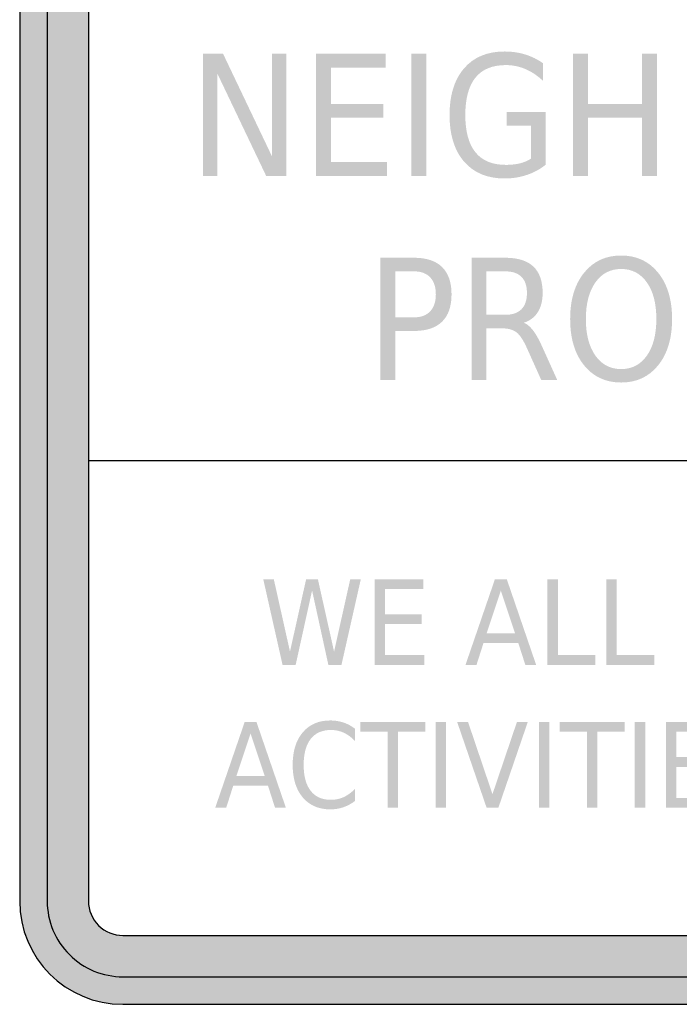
# Model space of a CAD drawing. Header units: inches. Extents: x -0.5 to 0.5, y -0.63 to 0.63.
# Tile 1 of 4: x -0.5 to -0.2, y -0.63 to -0.18. Entities that reach past the tile are written whole.
import ezdxf

# ---------------------------------------------------------------- set-up
doc = ezdxf.new("R2010")
doc.units = ezdxf.units.IN
doc.header["$MEASUREMENT"] = 0

msp = doc.modelspace()

# ---------------------------------------------------------------- hatches: boundary and pattern name
h = msp.add_hatch(color=7)
edge = h.paths.add_edge_path()
edge.add_line((-0.45368, -0.62541), (0.45368, -0.62541))
edge.add_spline(control_points=[(0.45368, -0.62541), (0.47926, -0.62541), (0.5, -0.60467), (0.5, -0.57909)], knot_values=[0, 0, 0, 0, 1, 1, 1, 1], degree=3, periodic=0)
edge.add_line((0.5, -0.57909), (0.5, 0.57909))
edge.add_spline(control_points=[(0.5, 0.57909), (0.5, 0.59137), (0.49512, 0.60315), (0.48643, 0.61184), (0.47775, 0.62053), (0.46596, 0.62541), (0.45368, 0.62541)], knot_values=[0, 0, 0, 0, 1, 1, 1, 2, 2, 2, 2], degree=3, periodic=0)
edge.add_line((0.45368, 0.62541), (-0.45368, 0.62541))
edge.add_spline(control_points=[(-0.45368, 0.62541), (-0.47926, 0.62541), (-0.5, 0.60467), (-0.5, 0.57909)], knot_values=[0, 0, 0, 0, 1, 1, 1, 1], degree=3, periodic=0)
edge.add_line((-0.5, 0.57909), (-0.5, -0.57909))
edge.add_spline(control_points=[(-0.5, -0.57909), (-0.5, -0.60467), (-0.47926, -0.62541), (-0.45368, -0.62541)], knot_values=[0, 0, 0, 0, 1, 1, 1, 1], degree=3, periodic=0)
edge = h.paths.add_edge_path(flags=0)
edge.add_line((-0.45368, -0.59453), (0.45368, -0.59453))
edge.add_spline(control_points=[(0.45368, -0.59453), (0.45777, -0.59453), (0.4617, -0.5929), (0.4646, -0.59001), (0.46749, -0.58711), (0.46912, -0.58318), (0.46912, -0.57909)], knot_values=[0, 0, 0, 0, 1, 1, 1, 2, 2, 2, 2], degree=3, periodic=0)
edge.add_line((0.46912, -0.57909), (0.46912, 0.57909))
edge.add_spline(control_points=[(0.46912, 0.57909), (0.46912, 0.58318), (0.46749, 0.58711), (0.4646, 0.59001), (0.4617, 0.5929), (0.45777, 0.59453), (0.45368, 0.59453)], knot_values=[0, 0, 0, 0, 1, 1, 1, 2, 2, 2, 2], degree=3, periodic=0)
edge.add_line((0.45368, 0.59453), (-0.45368, 0.59453))
edge.add_spline(control_points=[(-0.45368, 0.59453), (-0.46221, 0.59453), (-0.46912, 0.58761), (-0.46912, 0.57909)], knot_values=[0, 0, 0, 0, 1, 1, 1, 1], degree=3, periodic=0)
edge.add_line((-0.46912, 0.57909), (-0.46912, -0.57909))
edge.add_spline(control_points=[(-0.46912, -0.57909), (-0.46912, -0.58318), (-0.46749, -0.58711), (-0.4646, -0.59001), (-0.4617, -0.5929), (-0.45777, -0.59453), (-0.45368, -0.59453)], knot_values=[0, 0, 0, 0, 1, 1, 1, 2, 2, 2, 2], degree=3, periodic=0)
h = msp.add_hatch(color=7)
edge = h.paths.add_edge_path()
edge.add_spline(control_points=[(-0.48765, -0.57909), (-0.48765, -0.59785), (-0.47244, -0.61306), (-0.45368, -0.61306)], knot_values=[0, 0, 0, 0, 1, 1, 1, 1], degree=3, periodic=0)
edge.add_line((-0.45368, -0.61306), (0.45368, -0.61306))
edge.add_spline(control_points=[(0.45368, -0.61306), (0.47244, -0.61306), (0.48765, -0.59785), (0.48765, -0.57909)], knot_values=[0, 0, 0, 0, 1, 1, 1, 1], degree=3, periodic=0)
edge.add_line((0.48765, -0.57909), (0.48765, 0.57909))
edge.add_spline(control_points=[(0.48765, 0.57909), (0.48765, 0.59785), (0.47244, 0.61306), (0.45368, 0.61306)], knot_values=[0, 0, 0, 0, 1, 1, 1, 1], degree=3, periodic=0)
edge.add_line((0.45368, 0.61306), (-0.45368, 0.61306))
edge.add_spline(control_points=[(-0.45368, 0.61306), (-0.46269, 0.61306), (-0.47133, 0.60948), (-0.4777, 0.60311), (-0.48407, 0.59674), (-0.48765, 0.5881), (-0.48765, 0.57909)], knot_values=[0, 0, 0, 0, 1, 1, 1, 2, 2, 2, 2], degree=3, periodic=0)
edge.add_line((-0.48765, 0.57909), (-0.48765, -0.57909))
edge = h.paths.add_edge_path(flags=0)
edge.add_spline(control_points=[(-0.46912, -0.57909), (-0.46912, -0.58318), (-0.46749, -0.58711), (-0.4646, -0.59001), (-0.4617, -0.5929), (-0.45777, -0.59453), (-0.45368, -0.59453)], knot_values=[0, 0, 0, 0, 1, 1, 1, 2, 2, 2, 2], degree=3, periodic=0)
edge.add_line((-0.45368, -0.59453), (0.45368, -0.59453))
edge.add_spline(control_points=[(0.45368, -0.59453), (0.46221, -0.59453), (0.46912, -0.58761), (0.46912, -0.57909)], knot_values=[0, 0, 0, 0, 1, 1, 1, 1], degree=3, periodic=0)
edge.add_line((0.46912, -0.57909), (0.46912, 0.57909))
edge.add_spline(control_points=[(0.46912, 0.57909), (0.46912, 0.58761), (0.46221, 0.59453), (0.45368, 0.59453)], knot_values=[0, 0, 0, 0, 1, 1, 1, 1], degree=3, periodic=0)
edge.add_line((0.45368, 0.59453), (-0.45368, 0.59453))
edge.add_spline(control_points=[(-0.45368, 0.59453), (-0.45777, 0.59453), (-0.4617, 0.5929), (-0.4646, 0.59001), (-0.46749, 0.58711), (-0.46912, 0.58318), (-0.46912, 0.57909)], knot_values=[0, 0, 0, 0, 1, 1, 1, 2, 2, 2, 2], degree=3, periodic=0)
edge.add_line((-0.46912, 0.57909), (-0.46912, -0.57909))
h = msp.add_hatch(color=7)
edge = h.paths.add_edge_path()
edge.add_line((-0.27048, -0.24599), (-0.27048, -0.23124))
edge.add_line((-0.27048, -0.23124), (-0.2814, -0.23124))
edge.add_line((-0.2814, -0.23124), (-0.2814, -0.22514))
edge.add_line((-0.2814, -0.22514), (-0.26386, -0.22514))
edge.add_line((-0.26386, -0.22514), (-0.26386, -0.24871))
edge.add_spline(control_points=[(-0.26386, -0.24871), (-0.26644, -0.25075), (-0.26929, -0.25229), (-0.2724, -0.25333), (-0.27551, -0.25437), (-0.27883, -0.25489), (-0.28236, -0.25489), (-0.29009, -0.25489), (-0.29613, -0.25239), (-0.30049, -0.24737), (-0.30485, -0.24236), (-0.30703, -0.23537), (-0.30703, -0.22642), (-0.30703, -0.21745), (-0.30485, -0.21045), (-0.30049, -0.20544), (-0.29613, -0.20042), (-0.29009, -0.19792), (-0.28236, -0.19792), (-0.27914, -0.19792), (-0.27608, -0.19836), (-0.27318, -0.19924), (-0.27027, -0.20012), (-0.2676, -0.20142), (-0.26515, -0.20314)], knot_values=[0, 0, 0, 0, 1, 1, 1, 2, 2, 2, 3, 3, 3, 4, 4, 4, 5, 5, 5, 6, 6, 6, 7, 7, 7, 8, 8, 8, 8], degree=3, periodic=0)
edge.add_line((-0.26515, -0.20314), (-0.26515, -0.21105))
edge.add_spline(control_points=[(-0.26515, -0.21105), (-0.26762, -0.20872), (-0.27025, -0.20697), (-0.27303, -0.20579), (-0.27581, -0.20461), (-0.27873, -0.20402), (-0.2818, -0.20402), (-0.28785, -0.20402), (-0.29239, -0.2059), (-0.29542, -0.20965), (-0.29846, -0.2134), (-0.29997, -0.21899), (-0.29997, -0.22642), (-0.29997, -0.23383), (-0.29846, -0.23941), (-0.29542, -0.24316), (-0.29239, -0.24691), (-0.28785, -0.24879), (-0.2818, -0.24879), (-0.27944, -0.24879), (-0.27733, -0.24856), (-0.27548, -0.24811), (-0.27362, -0.24765), (-0.27196, -0.24695), (-0.27048, -0.24599)], knot_values=[0, 0, 0, 0, 1, 1, 1, 2, 2, 2, 3, 3, 3, 4, 4, 4, 5, 5, 5, 6, 6, 6, 7, 7, 7, 8, 8, 8, 8], degree=3, periodic=0)
for points in [[(-0.41773, -0.19891), (-0.40872, -0.19891), (-0.38681, -0.24485), (-0.38681, -0.19891), (-0.38032, -0.19891), (-0.38032, -0.25383), (-0.38932, -0.25383), (-0.41124, -0.20788), (-0.41124, -0.25383), (-0.41773, -0.25383), (-0.41773, -0.19891)], [(-0.36701, -0.19891), (-0.33576, -0.19891), (-0.33576, -0.20516), (-0.36032, -0.20516), (-0.36032, -0.22142), (-0.33679, -0.22142), (-0.33679, -0.22767), (-0.36032, -0.22767), (-0.36032, -0.24757), (-0.33516, -0.24757), (-0.33516, -0.25383), (-0.36701, -0.25383), (-0.36701, -0.19891)], [(-0.32417, -0.19891), (-0.31749, -0.19891), (-0.31749, -0.25383), (-0.32417, -0.25383), (-0.32417, -0.19891)], [(-0.25164, -0.19891), (-0.24495, -0.19891), (-0.24495, -0.22142), (-0.22065, -0.22142), (-0.22065, -0.19891), (-0.21397, -0.19891), (-0.21397, -0.25383), (-0.22065, -0.25383), (-0.22065, -0.22767), (-0.24495, -0.22767), (-0.24495, -0.25383), (-0.25164, -0.25383), (-0.25164, -0.19891)], [(-0.39067, -0.43467), (-0.38594, -0.43467), (-0.37867, -0.46716), (-0.37142, -0.43467), (-0.36615, -0.43467), (-0.35888, -0.46716), (-0.35162, -0.43467), (-0.34687, -0.43467), (-0.35556, -0.47311), (-0.36145, -0.47311), (-0.36875, -0.43974), (-0.37612, -0.47311), (-0.38201, -0.47311), (-0.39067, -0.43467)], [(-0.34066, -0.43467), (-0.31879, -0.43467), (-0.31879, -0.43904), (-0.33598, -0.43904), (-0.33598, -0.45043), (-0.31951, -0.45043), (-0.31951, -0.4548), (-0.33598, -0.4548), (-0.33598, -0.46873), (-0.31837, -0.46873), (-0.31837, -0.47311), (-0.34066, -0.47311), (-0.34066, -0.43467)], [(-0.26313, -0.43467), (-0.25844, -0.43467), (-0.25844, -0.46873), (-0.2416, -0.46873), (-0.2416, -0.47311), (-0.26313, -0.47311), (-0.26313, -0.43467)], [(-0.23668, -0.43467), (-0.232, -0.43467), (-0.232, -0.46873), (-0.21516, -0.46873), (-0.21516, -0.47311), (-0.23668, -0.47311), (-0.23668, -0.43467)], [(-0.34713, -0.49875), (-0.31786, -0.49875), (-0.31786, -0.50313), (-0.33014, -0.50313), (-0.33014, -0.53719), (-0.33485, -0.53719), (-0.33485, -0.50313), (-0.34713, -0.50313), (-0.34713, -0.49875)], [(-0.31334, -0.49875), (-0.30866, -0.49875), (-0.30866, -0.53719), (-0.31334, -0.53719), (-0.31334, -0.49875)], [(-0.29042, -0.53719), (-0.30363, -0.49875), (-0.29874, -0.49875), (-0.28778, -0.53112), (-0.2768, -0.49875), (-0.27193, -0.49875), (-0.28512, -0.53719), (-0.29042, -0.53719)], [(-0.26688, -0.49875), (-0.2622, -0.49875), (-0.2622, -0.53719), (-0.26688, -0.53719), (-0.26688, -0.49875)], [(-0.25768, -0.49875), (-0.22841, -0.49875), (-0.22841, -0.50313), (-0.24069, -0.50313), (-0.24069, -0.53719), (-0.2454, -0.53719), (-0.2454, -0.50313), (-0.25768, -0.50313), (-0.25768, -0.49875)], [(-0.22389, -0.49875), (-0.21921, -0.49875), (-0.21921, -0.53719), (-0.22389, -0.53719), (-0.22389, -0.49875)], [(-0.2099, -0.49875), (-0.18802, -0.49875), (-0.18802, -0.50313), (-0.20521, -0.50313), (-0.20521, -0.51451), (-0.18874, -0.51451), (-0.18874, -0.51889), (-0.20521, -0.51889), (-0.20521, -0.53282), (-0.1876, -0.53282), (-0.1876, -0.53719), (-0.2099, -0.53719), (-0.2099, -0.49875)]]:
    msp.add_hatch(color=7).paths.add_polyline_path(points)
h = msp.add_hatch(color=7)
edge = h.paths.add_edge_path()
edge.add_line((-0.33806, -0.29046), (-0.32297, -0.29046))
edge.add_spline(control_points=[(-0.32297, -0.29046), (-0.31743, -0.29046), (-0.31324, -0.29185), (-0.3104, -0.29463), (-0.30757, -0.29742), (-0.30615, -0.30149), (-0.30615, -0.30686), (-0.30615, -0.31228), (-0.30757, -0.31638), (-0.3104, -0.31915), (-0.31324, -0.32192), (-0.31743, -0.3233), (-0.32297, -0.3233)], knot_values=[0, 0, 0, 0, 1, 1, 1, 2, 2, 2, 3, 3, 3, 4, 4, 4, 4], degree=3, periodic=0)
edge.add_line((-0.32297, -0.3233), (-0.33137, -0.3233))
edge.add_line((-0.33137, -0.3233), (-0.33137, -0.34537))
edge.add_line((-0.33137, -0.34537), (-0.33806, -0.34537))
edge.add_line((-0.33806, -0.34537), (-0.33806, -0.29046))
edge = h.paths.add_edge_path(flags=0)
edge.add_line((-0.33137, -0.29656), (-0.33137, -0.3172))
edge.add_line((-0.33137, -0.3172), (-0.32297, -0.3172))
edge.add_spline(control_points=[(-0.32297, -0.3172), (-0.31985, -0.3172), (-0.31745, -0.3163), (-0.31575, -0.31451), (-0.31405, -0.31272), (-0.3132, -0.31017), (-0.3132, -0.30686), (-0.3132, -0.30358), (-0.31405, -0.30104), (-0.31575, -0.29925), (-0.31745, -0.29746), (-0.31985, -0.29656), (-0.32297, -0.29656)], knot_values=[0, 0, 0, 0, 1, 1, 1, 2, 2, 2, 3, 3, 3, 4, 4, 4, 4], degree=3, periodic=0)
edge.add_line((-0.32297, -0.29656), (-0.33137, -0.29656))
h = msp.add_hatch(color=7)
edge = h.paths.add_edge_path()
edge.add_spline(control_points=[(-0.27374, -0.31963), (-0.2723, -0.32017), (-0.27091, -0.32132), (-0.26955, -0.32308), (-0.26819, -0.32485), (-0.26683, -0.32728), (-0.26546, -0.33037)], knot_values=[0, 0, 0, 0, 1, 1, 1, 2, 2, 2, 2], degree=3, periodic=0)
edge.add_line((-0.26546, -0.33037), (-0.25868, -0.34537))
edge.add_line((-0.25868, -0.34537), (-0.26586, -0.34537))
edge.add_line((-0.26586, -0.34537), (-0.27218, -0.33129))
edge.add_spline(control_points=[(-0.27218, -0.33129), (-0.27382, -0.32761), (-0.2754, -0.32517), (-0.27693, -0.32397), (-0.27847, -0.32277), (-0.28056, -0.32216), (-0.28321, -0.32216)], knot_values=[0, 0, 0, 0, 1, 1, 1, 2, 2, 2, 2], degree=3, periodic=0)
edge.add_line((-0.28321, -0.32216), (-0.29049, -0.32216))
edge.add_line((-0.29049, -0.32216), (-0.29049, -0.34537))
edge.add_line((-0.29049, -0.34537), (-0.29718, -0.34537))
edge.add_line((-0.29718, -0.34537), (-0.29718, -0.29046))
edge.add_line((-0.29718, -0.29046), (-0.28208, -0.29046))
edge.add_spline(control_points=[(-0.28208, -0.29046), (-0.27643, -0.29046), (-0.27222, -0.29177), (-0.26943, -0.29439), (-0.26665, -0.29702), (-0.26526, -0.30098), (-0.26526, -0.30627), (-0.26526, -0.30973), (-0.26599, -0.3126), (-0.26743, -0.31488), (-0.26888, -0.31716), (-0.27098, -0.31874), (-0.27374, -0.31963)], knot_values=[0, 0, 0, 0, 1, 1, 1, 2, 2, 2, 3, 3, 3, 4, 4, 4, 4], degree=3, periodic=0)
edge = h.paths.add_edge_path(flags=0)
edge.add_line((-0.29049, -0.29656), (-0.29049, -0.31606))
edge.add_line((-0.29049, -0.31606), (-0.28208, -0.31606))
edge.add_spline(control_points=[(-0.28208, -0.31606), (-0.27886, -0.31606), (-0.27643, -0.31523), (-0.27478, -0.31358), (-0.27314, -0.31192), (-0.27231, -0.30949), (-0.27231, -0.30627), (-0.27231, -0.30306), (-0.27314, -0.30064), (-0.27478, -0.29901), (-0.27643, -0.29738), (-0.27886, -0.29656), (-0.28208, -0.29656)], knot_values=[0, 0, 0, 0, 1, 1, 1, 2, 2, 2, 3, 3, 3, 4, 4, 4, 4], degree=3, periodic=0)
edge.add_line((-0.28208, -0.29656), (-0.29049, -0.29656))
h = msp.add_hatch(color=7)
edge = h.paths.add_edge_path()
edge.add_spline(control_points=[(-0.23001, -0.28946), (-0.22308, -0.28946), (-0.21754, -0.29204), (-0.21339, -0.29721), (-0.20924, -0.30237), (-0.20716, -0.30929), (-0.20716, -0.31797), (-0.20716, -0.32663), (-0.20924, -0.33354), (-0.21339, -0.3387), (-0.21754, -0.34386), (-0.22308, -0.34644), (-0.23001, -0.34644), (-0.23696, -0.34644), (-0.24251, -0.34387), (-0.24667, -0.33872), (-0.25083, -0.33357), (-0.25291, -0.32665), (-0.25291, -0.31797), (-0.25291, -0.30929), (-0.25083, -0.30237), (-0.24667, -0.29721), (-0.24251, -0.29204), (-0.23696, -0.28946), (-0.23001, -0.28946)], knot_values=[0, 0, 0, 0, 1, 1, 1, 2, 2, 2, 3, 3, 3, 4, 4, 4, 5, 5, 5, 6, 6, 6, 7, 7, 7, 8, 8, 8, 8], degree=3, periodic=0)
edge = h.paths.add_edge_path(flags=0)
edge.add_spline(control_points=[(-0.23001, -0.2955), (-0.23486, -0.2955), (-0.23872, -0.29751), (-0.24158, -0.30153), (-0.24443, -0.30555), (-0.24586, -0.31103), (-0.24586, -0.31797), (-0.24586, -0.32489), (-0.24443, -0.33035), (-0.24158, -0.33438), (-0.23872, -0.3384), (-0.23486, -0.34041), (-0.23001, -0.34041), (-0.22515, -0.34041), (-0.22131, -0.3384), (-0.21847, -0.33438), (-0.21563, -0.33035), (-0.21422, -0.32489), (-0.21422, -0.31797), (-0.21422, -0.31103), (-0.21563, -0.30555), (-0.21847, -0.30153), (-0.22131, -0.29751), (-0.22515, -0.2955), (-0.23001, -0.2955)], knot_values=[0, 0, 0, 0, 1, 1, 1, 2, 2, 2, 3, 3, 3, 4, 4, 4, 5, 5, 5, 6, 6, 6, 7, 7, 7, 8, 8, 8, 8], degree=3, periodic=0)
h = msp.add_hatch(color=7)
h.paths.add_polyline_path([(-0.28667, -0.43467), (-0.28136, -0.43467), (-0.26818, -0.47311), (-0.27304, -0.47311), (-0.2762, -0.46325), (-0.29179, -0.46325), (-0.29494, -0.47311), (-0.29988, -0.47311), (-0.28667, -0.43467)])
h.paths.add_polyline_path([(-0.28403, -0.43979), (-0.29038, -0.45892), (-0.27766, -0.45892), (-0.28403, -0.43979)], flags=0)
h = msp.add_hatch(color=7)
h.paths.add_polyline_path([(-0.39901, -0.49875), (-0.39371, -0.49875), (-0.38052, -0.53719), (-0.38539, -0.53719), (-0.38854, -0.52733), (-0.40414, -0.52733), (-0.40729, -0.53719), (-0.41222, -0.53719), (-0.39901, -0.49875)])
h.paths.add_polyline_path([(-0.39637, -0.50387), (-0.40272, -0.52301), (-0.39, -0.52301), (-0.39637, -0.50387)], flags=0)
h = msp.add_hatch(color=7)
edge = h.paths.add_edge_path()
edge.add_line((-0.34956, -0.50171), (-0.34956, -0.5072))
edge.add_spline(control_points=[(-0.34956, -0.5072), (-0.35114, -0.50557), (-0.35282, -0.50435), (-0.3546, -0.50354), (-0.35639, -0.50273), (-0.35828, -0.50233), (-0.36029, -0.50233), (-0.36425, -0.50233), (-0.36727, -0.50367), (-0.36938, -0.50636), (-0.37148, -0.50905), (-0.37253, -0.51293), (-0.37253, -0.51801), (-0.37253, -0.52307), (-0.37148, -0.52695), (-0.36938, -0.52964), (-0.36727, -0.53232), (-0.36425, -0.53367), (-0.36029, -0.53367), (-0.35828, -0.53367), (-0.35639, -0.53326), (-0.3546, -0.53246), (-0.35282, -0.53165), (-0.35114, -0.53043), (-0.34956, -0.5288)], knot_values=[0, 0, 0, 0, 1, 1, 1, 2, 2, 2, 3, 3, 3, 4, 4, 4, 5, 5, 5, 6, 6, 6, 7, 7, 7, 8, 8, 8, 8], degree=3, periodic=0)
edge.add_line((-0.34956, -0.5288), (-0.34956, -0.53423))
edge.add_spline(control_points=[(-0.34956, -0.53423), (-0.3512, -0.53547), (-0.35293, -0.53639), (-0.35476, -0.53701), (-0.3566, -0.53763), (-0.35853, -0.53794), (-0.36057, -0.53794), (-0.36581, -0.53794), (-0.36993, -0.53616), (-0.37294, -0.5326), (-0.37596, -0.52904), (-0.37746, -0.52417), (-0.37746, -0.51801), (-0.37746, -0.51183), (-0.37596, -0.50696), (-0.37294, -0.5034), (-0.36993, -0.49984), (-0.36581, -0.49806), (-0.36057, -0.49806), (-0.3585, -0.49806), (-0.35655, -0.49836), (-0.35472, -0.49897), (-0.35289, -0.49958), (-0.35117, -0.50049), (-0.34956, -0.50171)], knot_values=[0, 0, 0, 0, 1, 1, 1, 2, 2, 2, 3, 3, 3, 4, 4, 4, 5, 5, 5, 6, 6, 6, 7, 7, 7, 8, 8, 8, 8], degree=3, periodic=0)

# ---------------------------------------------------------------- linework, layer by layer
at = {"color": 7}
msp.add_line((-0.46912, -0.38143), (0.46912, -0.38143), dxfattribs=at)
for points in [[(-0.5, 0.57909), (-0.5, -0.57909)], [(-0.48765, 0.57909), (-0.48765, -0.57909)], [(-0.46912, 0.57909), (-0.46912, -0.57909)], [(-0.45368, -0.59453), (0.45368, -0.59453)], [(-0.45368, -0.61306), (0.45368, -0.61306)], [(-0.45368, -0.62541), (0.45368, -0.62541)]]:
    msp.add_lwpolyline(points, dxfattribs=at)
msp.add_open_spline([(-0.5, -0.57909), (-0.5, -0.60467), (-0.47926, -0.62541), (-0.45368, -0.62541)], degree=3, dxfattribs=at)
for points in [[(-0.48765, -0.57909), (-0.48765, -0.5881), (-0.48407, -0.59674), (-0.4777, -0.60311), (-0.47133, -0.60948), (-0.46269, -0.61306), (-0.45368, -0.61306)], [(-0.46912, -0.57909), (-0.46912, -0.58318), (-0.46749, -0.58711), (-0.4646, -0.59001), (-0.4617, -0.5929), (-0.45777, -0.59453), (-0.45368, -0.59453)]]:
    msp.add_open_spline(points, degree=3, knots=[0, 0, 0, 0, 1, 1, 1, 2, 2, 2, 2], dxfattribs=at)

doc.saveas('drawing.dxf')
